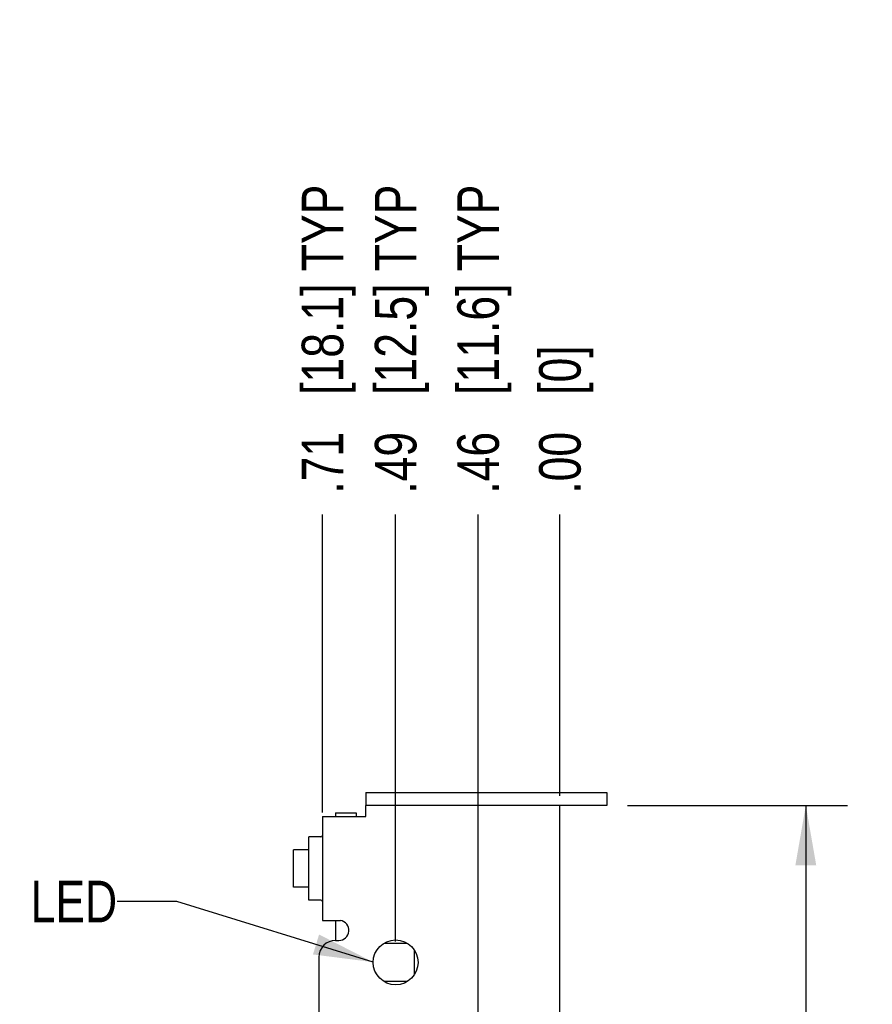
# Model space of a CAD drawing. Header units: inches. Extents: x 0 to 22, y 0 to 17.
# Tile 16 of 65: x 4 to 6.5, y 6.4 to 9.4. Entities that reach past the tile are written whole.
import ezdxf

# ---------------------------------------------------------------- set-up
doc = ezdxf.new("R2010")
doc.units = ezdxf.units.IN
doc.header["$LTSCALE"] = 1.21
doc.header["$MEASUREMENT"] = 0
doc.layers.get('0').update_dxf_attribs({"linetype": 'CONTINUOUS'})
doc.layers.add('DETAIL', color=7, linetype='CONTINUOUS')
doc.layers.add('DIMENSIONS', color=7, linetype='CONTINUOUS')
doc.styles.get("Standard").update_dxf_attribs({"font": 'txt', "width": 0.8})
doc.dimstyles.new('DIMSTYLE_1', dxfattribs={"dimtxt": 0.125, "dimasz": 0.18, "dimexe": 0.18, "dimexo": 0.0625, "dimgap": 0.09, "dimtad": 0, "dimtih": 1, "dimtoh": 1, "dimzin": 4, "dimdsep": 46, "dimtxsty": 'STANDARD', "dimblk": '_FILLED', "dimblk1": '_FILLED', "dimblk2": '_FILLED', "dimcen": 0.09, "dimadec": 0, "dimazin": 0, "dimtp": 0.01, "dimtm": 0.01, "dimtfac": 1, "dimtofl": 0, "dimtmove": 0, "dimatfit": 3, "dimldrblk": '_FILLED', "dimfxl": 1, "dimtolj": 1, "dimtzin": 4, "dimarcsym": 0})
doc.dimstyles.new('DIMSTYLE_3', dxfattribs={"dimtxt": 0.125, "dimasz": 0.18, "dimexe": 0.18, "dimexo": 0.0625, "dimgap": 0.09, "dimtad": 0, "dimtih": 1, "dimtoh": 1, "dimzin": 4, "dimdsep": 46, "dimtxsty": 'STANDARD', "dimblk": '_FILLED', "dimblk1": '_FILLED', "dimblk2": '_FILLED', "dimcen": 0.09, "dimadec": 0, "dimazin": 0, "dimtp": 0.01, "dimtm": 0.01, "dimtfac": 1, "dimtofl": 0, "dimtmove": 0, "dimatfit": 3, "dimldrblk": '_FILLED', "dimfxl": 1, "dimtolj": 1, "dimtzin": 4, "dimarcsym": 0})
doc.dimstyles.get("Standard").update_dxf_attribs({"dimtxt": 0.125, "dimasz": 0.18, "dimexe": 0.18, "dimexo": 0.0625, "dimgap": 0.09, "dimtad": 0, "dimtih": 1, "dimtoh": 1, "dimdec": 3, "dimzin": 4, "dimdsep": 46, "dimtxsty": 'STANDARD', "dimblk": '_FILLED', "dimblk1": '_FILLED', "dimblk2": '_FILLED', "dimcen": 0.09, "dimadec": 0, "dimazin": 0, "dimtol": 1, "dimtp": 0.01, "dimtm": 0.01, "dimtfac": 1, "dimtdec": 3, "dimtofl": 0, "dimtmove": 0, "dimatfit": 3, "dimldrblk": '_FILLED', "dimfxl": 1, "dimtolj": 1, "dimtzin": 4, "dimarcsym": 0})

# ---------------------------------------------------------------- blocks, each defined once
blk = doc.blocks.new('_FILLED')
at = {"color": 0, "linetype": 'BYBLOCK'}
blk.add_solid([(0, 0), (-1, 0.174), (-1, -0.174)], dxfattribs=at)
blk = doc.blocks.new('*D2')
at = {"layer": 'DIMENSIONS', "color": 2, "linetype": 'CONTINUOUS'}
for p, q in [((5.7897, 6.9917), (6.4509, 6.9917)), ((6.3259, 6.9917), (6.3259, 6.3272)), ((6.3259, 5.4127), (6.3259, 5.8897)), ((5.2922, 5.4127), (6.4509, 5.4127))]:
    blk.add_line(p, q, dxfattribs=at)
at = {"layer": 'DIMENSIONS', "color": 2, "linetype": 'CONTINUOUS', "xscale": 0.18, "yscale": 0.18, "zscale": 0.18}
for p, rotation in [((6.3259, 6.9917), 90), ((6.3259, 5.4127), 270)]:
    blk.add_blockref('_FILLED', p, dxfattribs=dict(at, rotation=rotation))
at = {"layer": 'DIMENSIONS', "color": 2, "linetype": 'CONTINUOUS', "insert": (6.2259, 6.2647), "char_height": 0.125, "width": 0.6, "attachment_point": 2, "line_spacing_factor": 0.9}
blk.add_mtext('1.58\\P[40.1]', dxfattribs=at)
blk = doc.blocks.new('*D12')
at = {"layer": 'DIMENSIONS', "color": 2, "linetype": 'CONTINUOUS'}
for p, q in [((5.3402, 6.2318), (5.3402, 7.866)), ((5.1312, 6.1214), (5.3402, 6.2318)), ((5.1312, 5.9502), (5.1312, 6.1214))]:
    blk.add_line(p, q, dxfattribs=at)
at = {"layer": 'DIMENSIONS', "color": 2, "linetype": 'CONTINUOUS', "insert": (5.2777, 7.9285), "char_height": 0.125, "width": 1.425, "attachment_point": 1, "rotation": 90, "line_spacing_factor": 0.9}
blk.add_mtext('.46{\\Ftxt.shx;\\W1.000000;\\H0.125000; }[11.6] TYP', dxfattribs=at)
blk = doc.blocks.new('*D13')
at = {"layer": 'DIMENSIONS', "color": 2, "linetype": 'CONTINUOUS'}
blk.add_line((5.5862, 7.0202), (5.5862, 7.866), dxfattribs=at)
at = {"layer": 'DIMENSIONS', "color": 2, "linetype": 'CONTINUOUS', "insert": (5.5237, 7.9285), "char_height": 0.125, "width": 0.725, "attachment_point": 1, "rotation": 90, "line_spacing_factor": 0.9}
blk.add_mtext('.00{\\Ftxt.shx;\\W1.000000;\\H0.125000; }[0]', dxfattribs=at)
blk = doc.blocks.new('*D14')
at = {"layer": 'DIMENSIONS', "color": 2, "linetype": 'CONTINUOUS'}
blk.add_line((5.0922, 6.5822), (5.0922, 7.866), dxfattribs=at)
at = {"layer": 'DIMENSIONS', "color": 2, "linetype": 'CONTINUOUS', "insert": (5.0297, 7.9285), "char_height": 0.125, "width": 1.425, "attachment_point": 1, "rotation": 90, "line_spacing_factor": 0.9}
blk.add_mtext('.49{\\Ftxt.shx;\\W1.000000;\\H0.125000; }[12.5] TYP', dxfattribs=at)
blk = doc.blocks.new('*D15')
at = {"layer": 'DIMENSIONS', "color": 2, "linetype": 'CONTINUOUS'}
blk.add_line((4.8722, 6.9702), (4.8722, 7.866), dxfattribs=at)
at = {"layer": 'DIMENSIONS', "color": 2, "linetype": 'CONTINUOUS', "insert": (4.8097, 7.9285), "char_height": 0.125, "width": 1.425, "attachment_point": 1, "rotation": 90, "line_spacing_factor": 0.9}
blk.add_mtext('.71{\\Ftxt.shx;\\W1.000000;\\H0.125000; }[18.1] TYP', dxfattribs=at)

msp = doc.modelspace()

# ---------------------------------------------------------------- linework, layer by layer
at = {"color": 7, "linetype": 'CONTINUOUS'}
for p, q in [((5.0022, 7.0307), (5.0022, 6.9917)), ((5.0022, 7.0307), (5.7272, 7.0307)), ((5.7272, 7.0307), (5.7272, 6.9917)), ((4.9112, 6.9697), (4.9112, 6.9577)), ((4.9112, 6.9697), (4.9732, 6.9697)), ((4.9732, 6.9697), (4.9732, 6.9577)), ((4.7852, 6.7457), (4.7852, 6.8577)), ((4.8312, 6.8577), (4.7852, 6.8577)), ((4.8312, 6.7457), (4.7852, 6.7457)), ((4.9112, 6.6457), (4.9112, 6.5857)), ((5.1482, 6.5566), (5.1482, 6.4827))]:
    msp.add_line(p, q, dxfattribs=at)
at = {"color": 3, "linetype": 'CONTINUOUS'}
for p, q in [((5.0022, 6.9577), (5.0022, 6.9917)), ((5.7272, 6.9917), (5.0022, 6.9917)), ((5.5862, 4.3397), (5.5862, 6.9917)), ((4.8722, 6.9577), (4.8722, 6.6457)), ((4.8722, 6.9577), (5.0022, 6.9577)), ((4.8312, 6.7067), (4.8312, 6.8967)), ((4.8672, 6.8967), (4.8312, 6.8967)), ((4.8672, 6.7067), (4.8312, 6.7067)), ((4.8722, 6.6457), (4.9262, 6.6457)), ((4.9112, 6.5857), (4.9212, 6.5857)), ((4.8612, 6.5357), (4.8612, 4.9457))]:
    msp.add_line(p, q, dxfattribs=at)
at = {"color": 6, "linetype": 'CONTINUOUS'}
for p, q in [((5.0576, 6.5774), (5.1269, 6.5774)), ((5.1269, 6.4619), (5.0576, 6.4619))]:
    msp.add_line(p, q, dxfattribs=at)
at = {"color": 3, "linetype": 'CONTINUOUS'}
msp.add_circle((5.0922, 6.5197), 0.0675, dxfattribs=at)
for centre, radius, start, end in [((4.8672, 6.9017), 0.005, 270, 360), ((4.8672, 6.7017), 0.005, 0, 90), ((4.9212, 6.6159), 0.0302, 270, 80.4727), ((4.9112, 6.5357), 0.05, 90, 180)]:
    msp.add_arc(centre, radius, start, end, dxfattribs=at)

# ---------------------------------------------------------------- texts
at = {"layer": 'DETAIL', "color": 2, "linetype": 'CONTINUOUS', "insert": (4.2545, 6.7651), "char_height": 0.125, "width": 0.3, "attachment_point": 3, "line_spacing_factor": 0.9}
msp.add_mtext('LED', dxfattribs=at)

# ---------------------------------------------------------------- dimensions: what is measured, and where the dimension line sits
at = {"layer": 'DIMENSIONS', "color": 2, "linetype": 'CONTINUOUS'}
for feature_location, offset, dtype, origin, picture, middle in [((4.8722, 6.9702), (0, 0.8959), 1, (5.5862, 6.9077), '*D15', (4.8722, 8.641)), ((5.0922, 6.5822), (0, 1.2839), 1, (5.5862, 6.5197), '*D14', (5.0922, 8.641)), ((5.1312, 5.9502), (0.209, 1.9159), 0, (5.5862, 6.9577), '*D12', (5.3402, 8.641))]:
    dim = msp.add_ordinate_dim(feature_location=feature_location, offset=offset, dtype=dtype, origin=origin, text='<> TYP', dimstyle='DIMSTYLE_3', dxfattribs=at)
    dim.commit()
    dim.dimension.update_dxf_attribs({"geometry": picture, "text_midpoint": middle})
dim = msp.add_ordinate_dim(feature_location=(5.5862240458, 7.0201932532), offset=(0, 0.8458563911), dtype=1, origin=(5.5862240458, 6.9576932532), dimstyle='DIMSTYLE_3', dxfattribs=at)
dim.commit()
dim.dimension.update_dxf_attribs({"geometry": '*D13', "text_midpoint": (5.5862240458, 8.2910496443)})
dim = msp.add_linear_dim(base=(6.3259, 6.9917), p1=(5.2922, 5.4127), p2=(5.7897, 6.9917), angle=90, dimstyle='DIMSTYLE_1', dxfattribs=at)
dim.commit()
dim.dimension.update_dxf_attribs({"geometry": '*D2', "text_midpoint": (6.2009, 6.1084), "dimtype": 160})

# ---------------------------------------------------------------- leaders
at = {"layer": 'DETAIL', "color": 2, "linetype": 'CONTINUOUS'}
msp.add_leader([(5.0247, 6.5203), (4.4345, 6.7026), (4.2545, 6.7026)], dimstyle='STANDARD', override={"dimtad": 0}, dxfattribs=at)

doc.saveas('drawing.dxf')
